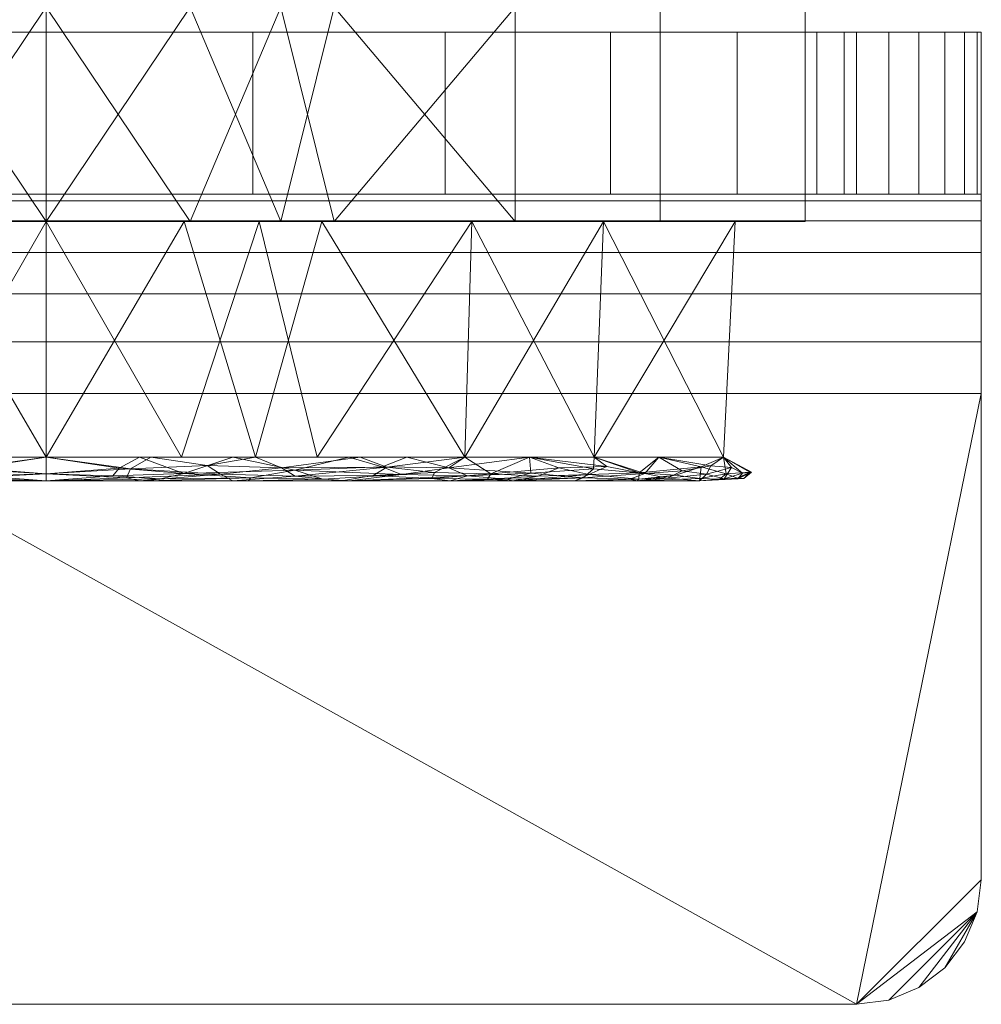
# Model space of a CAD drawing. Header units: millimetres. Extents: x -53 to 53, y -39 to 22.
# Tile 2 of 3: x -1 to 38, y -39 to 0. Entities that reach past the tile are written whole.
import ezdxf

# ---------------------------------------------------------------- set-up
doc = ezdxf.new("R2010")
doc.units = ezdxf.units.MM
doc.layers.add('A-000-M_MASS', color=13, linetype='Continuous', lineweight=30)

# ---------------------------------------------------------------- blocks, each defined once
blk = doc.blocks.new('AmericanStandard_SoapDish_AcaciaE__F51382-CHADY42_ - Acacia E Soap Dish-3366-3D View 1')
at = {"layer": 'A-000-M_MASS', "lineweight": 9, "transparency": 33554649}
mesh = blk.add_polyface(dxfattribs=at)
corners = [(0, -7.6, 25.6), (-18.809, -7.6, 31.712), (-30.434, -7.6, 47.712), (-30.434, -7.6, 67.488), (-18.809, -7.6, 83.488), (0, -7.6, 89.6), (0, 1, 89.6), (-18.809, 1, 83.488), (-30.434, 1, 67.488), (-30.434, 1, 47.712), (-18.809, 1, 31.712), (0, 1, 25.6), (-11.549, 1, 85.847), (-9.404, -7.6, 86.544), (-24.621, -7.6, 75.488), (-24.621, 1, 75.488), (-30.434, -7.6, 57.6), (-30.434, 1, 57.6), (-24.621, -7.6, 39.712), (-24.621, 1, 39.712), (-11.549, -7.6, 29.353), (-9.404, 1, 28.656), (-5.774, 1, 87.724), (-5.774, -7.6, 27.476)]
mesh.append_faces([[corners[k] for k in face] for face in [(22, 5, 6), (23, 11, 0)]], dxfattribs={"vtx0": -1})
mesh.append_faces([[corners[k] for k in face] for face in [(7, 4, 12), (11, 23, 21), (5, 22, 13)]], dxfattribs={"vtx0": -1, "vtx1": -1})
mesh.append_faces([[corners[k] for k in face] for face in [(14, 15, 8, 3), (15, 14, 4, 7), (16, 17, 9, 2), (18, 19, 10, 1), (19, 18, 2, 9), (10, 20, 1), (12, 4, 13), (3, 8, 17, 16), (20, 10, 21)]], dxfattribs={"vtx0": -1, "vtx2": -1})
mesh.append_faces([[corners[k] for k in face] for face in [(22, 12, 13), (23, 20, 21)]], dxfattribs={"vtx1": -1, "vtx2": -1})
mesh = blk.add_polyface(dxfattribs=at)
corners = [(0, -7.6, 89.6), (18.809, -7.6, 83.488), (30.434, -7.6, 67.488), (30.434, -7.6, 47.712), (18.809, -7.6, 31.712), (0, -7.6, 25.6), (0, 1, 25.6), (18.809, 1, 31.712), (30.434, 1, 47.712), (30.434, 1, 67.488), (18.809, 1, 83.488), (0, 1, 89.6), (11.549, 1, 29.353), (9.404, -7.6, 28.656), (24.621, -7.6, 39.712), (24.621, 1, 39.712), (30.434, -7.6, 57.6), (30.434, 1, 57.6), (24.621, -7.6, 75.488), (24.621, 1, 75.488), (11.549, -7.6, 85.847), (9.404, 1, 86.544), (5.774, 1, 27.476), (5.774, -7.6, 87.724)]
mesh.append_faces([[corners[k] for k in face] for face in [(22, 5, 6), (23, 11, 0)]], dxfattribs={"vtx0": -1})
mesh.append_faces([[corners[k] for k in face] for face in [(7, 4, 12), (11, 23, 21), (5, 22, 13)]], dxfattribs={"vtx0": -1, "vtx1": -1})
mesh.append_faces([[corners[k] for k in face] for face in [(14, 15, 8, 3), (15, 14, 4, 7), (16, 17, 9, 2), (18, 19, 10, 1), (19, 18, 2, 9), (10, 20, 1), (12, 4, 13), (3, 8, 17, 16), (20, 10, 21)]], dxfattribs={"vtx0": -1, "vtx2": -1})
mesh.append_faces([[corners[k] for k in face] for face in [(22, 12, 13), (23, 20, 21)]], dxfattribs={"vtx1": -1, "vtx2": -1})
at = {"layer": 'A-000-M_MASS', "lineweight": 9}
mesh = blk.add_polyface(dxfattribs=at)
corners = [(-37.5, 0), (-37.5, 0, 90), (-37.33, 0, 91.294), (-36.83, 0, 92.5), (-36.036, 0, 93.536), (-35, 0, 94.33), (-33.794, 0, 94.83), (-32.5, 0, 95), (32.5, 0, 95), (33.794, 0, 94.83), (35, 0, 94.33), (36.036, 0, 93.536), (36.83, 0, 92.5), (37.33, 0, 91.294), (37.5, 0, 90), (37.5, 0), (0, 0, 25.6), (8.282, 0, 26.691), (16, 0, 29.887), (22.627, 0, 34.973), (27.713, 0, 41.6), (30.909, 0, 49.318), (32, 0, 57.6), (30.909, 0, 65.882), (27.713, 0, 73.6), (22.627, 0, 80.227), (16, 0, 85.313), (8.282, 0, 88.509), (0, 0, 89.6), (-8.282, 0, 88.509), (-16, 0, 85.313), (-22.627, 0, 80.227), (-27.713, 0, 73.6), (-30.909, 0, 65.882), (-32, 0, 57.6), (-30.909, 0, 49.318), (-27.713, 0, 41.6), (-22.627, 0, 34.973), (-16, 0, 29.887), (-8.282, 0, 26.691)]
mesh.append_faces([[corners[k] for k in face] for face in [(6, 4, 5), (11, 9, 10)]], dxfattribs={"vtx0": -1})
mesh.append_faces([[corners[k] for k in face] for face in [(36, 0, 35), (33, 1, 32), (18, 15, 17), (24, 14, 23), (25, 14, 24)]], dxfattribs={"vtx0": -1, "vtx1": -1})
mesh.append_faces([[corners[k] for k in face] for face in [(0, 36, 37), (0, 39, 16), (15, 18, 19), (15, 19, 20), (15, 21, 22, 14), (7, 29, 30), (12, 8, 9, 11)]], dxfattribs={"vtx0": -1, "vtx2": -1})
mesh.append_faces([[corners[k] for k in face] for face in [(7, 30, 31, 1)]], dxfattribs={"vtx0": -1, "vtx2": -1, "vtx3": -1})
mesh.append_faces([[corners[k] for k in face] for face in [(7, 1, 2, 3)]], dxfattribs={"vtx0": -1, "vtx3": -1})
mesh.append_faces([[corners[k] for k in face] for face in [(38, 39, 0), (37, 38, 0), (33, 34, 1), (31, 32, 1), (22, 23, 14), (20, 21, 15), (13, 14, 8, 12), (26, 27, 8), (27, 28, 8)]], dxfattribs={"vtx1": -1, "vtx2": -1})
mesh.append_faces([[corners[k] for k in face] for face in [(25, 26, 8, 14)]], dxfattribs={"vtx1": -1, "vtx2": -1, "vtx3": -1})
mesh.append_faces([[corners[k] for k in face] for face in [(34, 35, 0, 1), (16, 17, 15, 0), (28, 29, 7, 8), (3, 4, 6, 7)]], dxfattribs={"vtx1": -1, "vtx3": -1})
mesh = blk.add_polyface(dxfattribs=at)
corners = [(-37.5, -34), (-37.5, 0), (37.5, 0), (37.5, -34), (37.33, -35.294), (36.83, -36.5), (36.036, -37.536), (35, -38.33), (33.794, -38.83), (32.5, -39), (-32.5, -39), (-33.794, -38.83), (-35, -38.33), (-36.036, -37.536), (-36.83, -36.5), (-37.33, -35.294)]
mesh.append_faces([[corners[k] for k in face] for face in [(13, 10, 11, 12)]], dxfattribs={"vtx0": -1})
mesh.append_faces([[corners[k] for k in face] for face in [(0, 10, 13, 15)]], dxfattribs={"vtx0": -1, "vtx1": -1, "vtx2": -1})
mesh.append_faces([[corners[k] for k in face] for face in [(1, 9, 10, 0), (4, 8, 9, 3)]], dxfattribs={"vtx0": -1, "vtx2": -1})
mesh.append_faces([[corners[k] for k in face] for face in [(9, 1, 2, 3)]], dxfattribs={"vtx0": -1, "vtx3": -1})
mesh.append_faces([[corners[k] for k in face] for face in [(5, 6, 4)]], dxfattribs={"vtx1": -1})
mesh.append_faces([[corners[k] for k in face] for face in [(7, 8, 4, 6)]], dxfattribs={"vtx1": -1, "vtx2": -1})
mesh.append_faces([[corners[k] for k in face] for face in [(13, 14, 15)]], dxfattribs={"vtx2": -1})
mesh = blk.add_polyface(dxfattribs=at)
corners = [(32.5, 0, 95), (-32.5, 0, 95), (-32.5, -6.5, 95), (32.5, -6.5, 95)]
mesh.append_faces([[corners[k] for k in face] for face in [(1, 2, 3, 0)]])
mesh = blk.add_polyface(dxfattribs=at)
corners = [(0, 0, 25.6), (-8.282, 0, 26.691), (-16, 0, 29.887), (-22.627, 0, 34.973), (-27.713, 0, 41.6), (-30.909, 0, 49.318), (-32, 0, 57.6), (-30.909, 0, 65.882), (-27.713, 0, 73.6), (-22.627, 0, 80.227), (-16, 0, 85.313), (-8.282, 0, 88.509), (0, 0, 89.6), (0, -6.5, 89.6), (-8.282, -6.5, 88.509), (-16, -6.5, 85.313), (-22.627, -6.5, 80.227), (-27.713, -6.5, 73.6), (-30.909, -6.5, 65.882), (-32, -6.5, 57.6), (-30.909, -6.5, 49.318), (-27.713, -6.5, 41.6), (-22.627, -6.5, 34.973), (-16, -6.5, 29.887), (-8.282, -6.5, 26.691), (0, -6.5, 25.6)]
mesh.append_faces([[corners[k] for k in face] for face in [(13, 14, 11, 12)]], dxfattribs={"vtx1": -1})
mesh.append_faces([[corners[k] for k in face] for face in [(23, 24, 1, 2), (21, 22, 3, 4), (22, 23, 2, 3), (20, 21, 4, 5), (5, 6, 19, 20), (17, 18, 7, 8), (16, 17, 8, 9), (14, 15, 10, 11), (15, 16, 9, 10), (6, 7, 18, 19)]], dxfattribs={"vtx1": -1, "vtx3": -1})
mesh.append_faces([[corners[k] for k in face] for face in [(24, 25, 0, 1)]], dxfattribs={"vtx3": -1})
mesh = blk.add_polyface(dxfattribs=at)
corners = [(0, 0, 89.6), (8.282, 0, 88.509), (16, 0, 85.313), (22.627, 0, 80.227), (27.713, 0, 73.6), (30.909, 0, 65.882), (32, 0, 57.6), (30.909, 0, 49.318), (27.713, 0, 41.6), (22.627, 0, 34.973), (16, 0, 29.887), (8.282, 0, 26.691), (0, 0, 25.6), (0, -6.5, 25.6), (8.282, -6.5, 26.691), (16, -6.5, 29.887), (22.627, -6.5, 34.973), (27.713, -6.5, 41.6), (30.909, -6.5, 49.318), (32, -6.5, 57.6), (30.909, -6.5, 65.882), (27.713, -6.5, 73.6), (22.627, -6.5, 80.227), (16, -6.5, 85.313), (8.282, -6.5, 88.509), (0, -6.5, 89.6)]
mesh.append_faces([[corners[k] for k in face] for face in [(13, 14, 11, 12)]], dxfattribs={"vtx1": -1})
mesh.append_faces([[corners[k] for k in face] for face in [(23, 24, 1, 2), (21, 22, 3, 4), (22, 23, 2, 3), (20, 21, 4, 5), (5, 6, 19, 20), (17, 18, 7, 8), (16, 17, 8, 9), (14, 15, 10, 11), (15, 16, 9, 10), (6, 7, 18, 19)]], dxfattribs={"vtx1": -1, "vtx3": -1})
mesh.append_faces([[corners[k] for k in face] for face in [(24, 25, 0, 1)]], dxfattribs={"vtx3": -1})
mesh = blk.add_polyface(dxfattribs=at)
corners = [(37.5, 0, 90), (37.33, 0, 91.294), (36.83, 0, 92.5), (36.036, 0, 93.536), (35, 0, 94.33), (33.794, 0, 94.83), (32.5, 0, 95), (32.5, -6.5, 95), (33.794, -6.5, 94.83), (35, -6.5, 94.33), (36.036, -6.5, 93.536), (36.83, -6.5, 92.5), (37.33, -6.5, 91.294), (37.5, -6.5, 90)]
mesh.append_faces([[corners[k] for k in face] for face in [(0, 1, 12, 13), (7, 8, 5, 6)]], dxfattribs={"vtx1": -1})
mesh.append_faces([[corners[k] for k in face] for face in [(1, 2, 11, 12), (10, 11, 2, 3), (3, 4, 9, 10), (4, 5, 8, 9)]], dxfattribs={"vtx1": -1, "vtx3": -1})
mesh = blk.add_polyface(dxfattribs=at)
corners = [(37.5, -34), (37.5, 0), (37.5, 0, 90), (37.5, -6.5, 90), (37.5, -6.5, 18), (37.5, -6.773, 15.929), (37.5, -7.572, 14), (37.5, -8.843, 12.343), (37.5, -10.5, 11.072), (37.5, -12.429, 10.273), (37.5, -14.5, 10), (37.5, -34, 10)]
mesh.append_faces([[corners[k] for k in face] for face in [(0, 10, 11)]], dxfattribs={"vtx0": -1})
mesh.append_faces([[corners[k] for k in face] for face in [(6, 1, 5), (5, 1, 4)]], dxfattribs={"vtx0": -1, "vtx1": -1})
mesh.append_faces([[corners[k] for k in face] for face in [(1, 9, 10, 0), (1, 8, 9), (1, 6, 7)]], dxfattribs={"vtx0": -1, "vtx2": -1})
mesh.append_faces([[corners[k] for k in face] for face in [(7, 8, 1)]], dxfattribs={"vtx1": -1, "vtx2": -1})
mesh.append_faces([[corners[k] for k in face] for face in [(2, 3, 4, 1)]], dxfattribs={"vtx2": -1})
mesh = blk.add_polyface(dxfattribs=at)
corners = [(37.5, -6.5, 90), (37.33, -6.5, 91.294), (36.83, -6.5, 92.5), (36.036, -6.5, 93.536), (35, -6.5, 94.33), (33.794, -6.5, 94.83), (32.5, -6.5, 95), (-32.5, -6.5, 95), (-33.794, -6.5, 94.83), (-35, -6.5, 94.33), (-36.036, -6.5, 93.536), (-36.83, -6.5, 92.5), (-37.33, -6.5, 91.294), (-37.5, -6.5, 90), (-37.5, -6.5, 18), (37.5, -6.5, 18), (0, -6.5, 25.6), (-8.282, -6.5, 26.691), (-16, -6.5, 29.887), (-22.627, -6.5, 34.973), (-27.713, -6.5, 41.6), (-30.909, -6.5, 49.318), (-32, -6.5, 57.6), (-30.909, -6.5, 65.882), (-27.713, -6.5, 73.6), (-22.627, -6.5, 80.227), (-16, -6.5, 85.313), (-8.282, -6.5, 88.509), (0, -6.5, 89.6), (8.282, -6.5, 88.509), (16, -6.5, 85.313), (22.627, -6.5, 80.227), (27.713, -6.5, 73.6), (30.909, -6.5, 65.882), (32, -6.5, 57.6), (30.909, -6.5, 49.318), (27.713, -6.5, 41.6), (22.627, -6.5, 34.973), (16, -6.5, 29.887), (8.282, -6.5, 26.691)]
mesh.append_faces([[corners[k] for k in face] for face in [(27, 7, 26), (30, 6, 29), (22, 14, 21), (20, 14, 19), (36, 15, 35), (37, 15, 36), (34, 0, 33)]], dxfattribs={"vtx0": -1, "vtx1": -1})
mesh.append_faces([[corners[k] for k in face] for face in [(12, 7, 8, 11), (7, 27, 28, 6), (6, 0, 1), (0, 31, 32), (6, 28, 29), (14, 20, 21), (15, 38, 39)]], dxfattribs={"vtx0": -1, "vtx2": -1})
mesh.append_faces([[corners[k] for k in face] for face in [(6, 30, 31, 0)]], dxfattribs={"vtx0": -1, "vtx2": -1, "vtx3": -1})
mesh.append_faces([[corners[k] for k in face] for face in [(12, 13, 7), (24, 25, 13), (23, 24, 13), (18, 19, 14), (17, 18, 14), (32, 33, 0), (39, 16, 15), (37, 38, 15)]], dxfattribs={"vtx1": -1, "vtx2": -1})
mesh.append_faces([[corners[k] for k in face] for face in [(25, 26, 7, 13)]], dxfattribs={"vtx1": -1, "vtx2": -1, "vtx3": -1})
mesh.append_faces([[corners[k] for k in face] for face in [(1, 2, 5, 6), (22, 23, 13, 14), (16, 17, 14, 15), (34, 35, 15, 0)]], dxfattribs={"vtx1": -1, "vtx3": -1})
mesh.append_faces([[corners[k] for k in face] for face in [(9, 10, 11, 8)]], dxfattribs={"vtx2": -1})
mesh.append_faces([[corners[k] for k in face] for face in [(2, 3, 4, 5)]], dxfattribs={"vtx3": -1})
mesh = blk.add_polyface(dxfattribs=at)
corners = [(37.5, -14.5, 10), (37.5, -12.429, 10.273), (37.5, -10.5, 11.072), (37.5, -8.843, 12.343), (37.5, -7.572, 14), (37.5, -6.773, 15.929), (37.5, -6.5, 18), (-37.5, -6.5, 18), (-37.5, -6.773, 15.929), (-37.5, -7.572, 14), (-37.5, -8.843, 12.343), (-37.5, -10.5, 11.072), (-37.5, -12.429, 10.273), (-37.5, -14.5, 10)]
mesh.append_faces([[corners[k] for k in face] for face in [(10, 3, 4, 9), (3, 10, 11, 2)]], dxfattribs={"vtx0": -1, "vtx2": -1})
mesh.append_faces([[corners[k] for k in face] for face in [(4, 5, 8, 9), (1, 2, 11, 12)]], dxfattribs={"vtx1": -1, "vtx3": -1})
mesh.append_faces([[corners[k] for k in face] for face in [(13, 0, 1, 12)]], dxfattribs={"vtx2": -1})
mesh.append_faces([[corners[k] for k in face] for face in [(5, 6, 7, 8)]], dxfattribs={"vtx3": -1})
at = {"layer": 'A-000-M_MASS', "lineweight": 9, "transparency": 33554649}
mesh = blk.add_polyface(dxfattribs=at)
corners = [(0, -7.6, 28.553), (-17.074, -7.6, 34.1), (-27.626, -7.6, 48.624), (-27.626, -7.6, 66.576), (-17.074, -7.6, 81.1), (0, -7.6, 86.647), (0, -7.6, 89.6), (-18.809, -7.6, 83.488), (-30.434, -7.6, 67.488), (-30.434, -7.6, 47.712), (-18.809, -7.6, 31.712), (0, -7.6, 25.6)]
mesh.append_faces([[corners[k] for k in face] for face in [(7, 4, 5, 6)]], dxfattribs={"vtx0": -1})
mesh.append_faces([[corners[k] for k in face] for face in [(9, 2, 3, 8), (8, 3, 4, 7)]], dxfattribs={"vtx0": -1, "vtx2": -1})
mesh.append_faces([[corners[k] for k in face] for face in [(9, 10, 1, 2)]], dxfattribs={"vtx1": -1, "vtx3": -1})
mesh.append_faces([[corners[k] for k in face] for face in [(10, 11, 0, 1)]], dxfattribs={"vtx3": -1})
mesh = blk.add_polyface(dxfattribs=at)
corners = [(0, -17.052, 29.048), (-16.782, -17.052, 34.501), (-27.155, -17.052, 48.777), (-27.155, -17.052, 66.423), (-16.782, -17.052, 80.699), (0, -17.052, 86.152), (0, -7.6, 86.647), (-17.074, -7.6, 81.1), (-27.626, -7.6, 66.576), (-27.626, -7.6, 48.624), (-17.074, -7.6, 34.1), (0, -7.6, 28.553), (-10.862, -17.052, 82.623), (-8.537, -7.6, 83.874), (-22.35, -7.6, 73.838), (-21.968, -17.052, 73.561), (-27.155, -17.052, 57.6), (-27.626, -7.6, 57.6), (-22.35, -7.6, 41.362), (-21.968, -17.052, 41.639), (-11.05, -7.6, 32.143), (-8.391, -17.052, 31.774), (-5.431, -17.052, 84.387), (-5.525, -7.6, 30.348)]
mesh.append_faces([[corners[k] for k in face] for face in [(7, 12, 13), (21, 23, 0), (1, 20, 21), (20, 1, 10)]], dxfattribs={"vtx0": -1, "vtx1": -1})
mesh.append_faces([[corners[k] for k in face] for face in [(13, 12, 22), (7, 15, 4), (14, 3, 15), (7, 4, 12), (21, 20, 23), (9, 19, 2), (19, 9, 18), (18, 1, 19), (15, 7, 14)]], dxfattribs={"vtx0": -1, "vtx2": -1})
mesh.append_faces([[corners[k] for k in face] for face in [(6, 13, 22), (18, 10, 1), (14, 8, 3)]], dxfattribs={"vtx1": -1, "vtx2": -1})
mesh.append_faces([[corners[k] for k in face] for face in [(17, 9, 2, 16), (16, 3, 8, 17)]], dxfattribs={"vtx1": -1, "vtx3": -1})
mesh.append_faces([[corners[k] for k in face] for face in [(22, 5, 6), (23, 11, 0)]], dxfattribs={"vtx2": -1})
mesh = blk.add_polyface(dxfattribs=at)
corners = [(0, -7.6, 86.647), (17.074, -7.6, 81.1), (27.626, -7.6, 66.576), (27.626, -7.6, 48.624), (17.074, -7.6, 34.1), (0, -7.6, 28.553), (0, -7.6, 25.6), (18.809, -7.6, 31.712), (30.434, -7.6, 47.712), (30.434, -7.6, 67.488), (18.809, -7.6, 83.488), (0, -7.6, 89.6)]
mesh.append_faces([[corners[k] for k in face] for face in [(4, 7, 8, 3)]], dxfattribs={"vtx0": -1, "vtx2": -1})
mesh.append_faces([[corners[k] for k in face] for face in [(0, 1, 10, 11)]], dxfattribs={"vtx1": -1})
mesh.append_faces([[corners[k] for k in face] for face in [(2, 3, 8, 9), (1, 2, 9, 10)]], dxfattribs={"vtx1": -1, "vtx3": -1})
mesh.append_faces([[corners[k] for k in face] for face in [(5, 6, 7, 4)]], dxfattribs={"vtx2": -1})
mesh = blk.add_polyface(dxfattribs=at)
corners = [(0, -17.052, 86.152), (16.782, -17.052, 80.699), (27.155, -17.052, 66.423), (27.155, -17.052, 48.777), (16.782, -17.052, 34.501), (0, -17.052, 29.048), (0, -7.6, 28.553), (17.074, -7.6, 34.1), (27.626, -7.6, 48.624), (27.626, -7.6, 66.576), (17.074, -7.6, 81.1), (0, -7.6, 86.647), (10.862, -17.052, 32.577), (8.537, -7.6, 31.326), (22.35, -7.6, 41.362), (21.968, -17.052, 41.639), (27.155, -17.052, 57.6), (27.626, -7.6, 57.6), (22.35, -7.6, 73.838), (21.968, -17.052, 73.561), (11.05, -7.6, 83.057), (8.391, -17.052, 83.426), (5.431, -17.052, 30.813), (5.525, -7.6, 84.852)]
mesh.append_faces([[corners[k] for k in face] for face in [(7, 12, 13), (21, 23, 0), (1, 20, 21), (20, 1, 10)]], dxfattribs={"vtx0": -1, "vtx1": -1})
mesh.append_faces([[corners[k] for k in face] for face in [(13, 12, 22), (7, 15, 4), (14, 3, 15), (7, 4, 12), (21, 20, 23), (9, 19, 2), (19, 9, 18), (18, 1, 19), (15, 7, 14)]], dxfattribs={"vtx0": -1, "vtx2": -1})
mesh.append_faces([[corners[k] for k in face] for face in [(6, 13, 22), (18, 10, 1), (14, 8, 3)]], dxfattribs={"vtx1": -1, "vtx2": -1})
mesh.append_faces([[corners[k] for k in face] for face in [(17, 9, 2, 16), (16, 3, 8, 17)]], dxfattribs={"vtx1": -1, "vtx3": -1})
mesh.append_faces([[corners[k] for k in face] for face in [(22, 5, 6), (23, 11, 0)]], dxfattribs={"vtx2": -1})
at = {"layer": 'A-000-M_MASS', "lineweight": 9}
mesh = blk.add_polyface(dxfattribs=at)
corners = [(-37.5, -34, 10), (-37.33, -35.294, 10), (-36.83, -36.5, 10), (-36.036, -37.536, 10), (-35, -38.33, 10), (-33.794, -38.83, 10), (-32.5, -39, 10), (32.5, -39, 10), (33.794, -38.83, 10), (35, -38.33, 10), (36.036, -37.536, 10), (36.83, -36.5, 10), (37.33, -35.294, 10), (37.5, -34, 10), (37.5, -14.5, 10), (-37.5, -14.5, 10)]
mesh.append_faces([[corners[k] for k in face] for face in [(12, 9, 10, 11)]], dxfattribs={"vtx0": -1})
mesh.append_faces([[corners[k] for k in face] for face in [(3, 6, 1, 2)]], dxfattribs={"vtx0": -1, "vtx1": -1})
mesh.append_faces([[corners[k] for k in face] for face in [(15, 6, 7, 14)]], dxfattribs={"vtx0": -1, "vtx2": -1})
mesh.append_faces([[corners[k] for k in face] for face in [(7, 12, 13, 14)]], dxfattribs={"vtx0": -1, "vtx3": -1})
mesh.append_faces([[corners[k] for k in face] for face in [(5, 6, 3, 4)]], dxfattribs={"vtx1": -1})
mesh.append_faces([[corners[k] for k in face] for face in [(0, 1, 6, 15)]], dxfattribs={"vtx1": -1, "vtx2": -1})
mesh.append_faces([[corners[k] for k in face] for face in [(7, 8, 9, 12)]], dxfattribs={"vtx2": -1, "vtx3": -1})
at = {"layer": 'A-000-M_MASS', "lineweight": 9, "transparency": 33554649}
mesh = blk.add_polyface(dxfattribs=at)
corners = [(0, -18, 30.047), (-16.195, -18, 35.309), (-26.205, -18, 49.086), (-26.205, -18, 66.114), (-16.195, -18, 79.891), (0, -18, 85.153), (0, -17.725, 85.842), (0, -17.052, 86.152), (-16.782, -17.052, 80.699), (-27.155, -17.052, 66.423), (-27.155, -17.052, 48.777), (-16.782, -17.052, 34.501), (0, -17.052, 29.048), (0, -17.725, 29.358), (-7.484, -18, 82.722), (-8.391, -17.052, 83.426), (-7.484, -17.052, 31.48), (-8.098, -18, 32.678), (-3.742, -17.052, 30.264), (-5.514, -17.7, 29.875), (-12.133, -17.052, 32.99), (-14.241, -17.75, 33.243), (-21.968, -17.052, 41.639), (-21.2, -18, 42.197), (-19.434, -17.696, 37.067), (-3.742, -18, 83.938), (-6.994, -17.734, 84.952), (-13.114, -17.782, 82.538), (-27.155, -17.052, 57.6), (-26.205, -18, 57.6), (-9.976, -17.568, 31.035), (-21.2, -18, 73.003), (-21.968, -17.052, 73.561), (-4.196, -17.052, 84.789), (-17.832, -17.714, 79.516), (-18.698, -18, 76.447), (-21.761, -17.746, 75.565), (-25.246, -17.777, 70.128), (-27.272, -17.722, 64.954), (-27.155, -17.052, 62.012), (-28.218, -17.657, 59.841), (-27.924, -17.688, 53.133), (-26.205, -18, 61.857), (-19.375, -17.052, 77.13), (-26.485, -17.729, 47.805), (-24.562, -17.052, 45.208), (-24.009, -17.709, 42.697), (-23.702, -18, 45.641), (-2.921, -17.492, 29.327), (-2.673, -17.798, 29.571), (-4.049, -18, 31.362), (-4.585, -17.922, 30.037), (-14.458, -17.052, 33.746), (-13.477, -17.435, 32.54), (-16.151, -17.472, 34.197), (-16.898, -17.794, 35.071), (-18.698, -18, 38.753), (-21.536, -17.88, 39.663), (-18.466, -17.937, 36.683), (-21.953, -17.514, 39.565), (-19.375, -17.052, 38.07), (-12.147, -18, 33.993), (-3.218, -17.873, 85.455), (-3.375, -17.524, 85.804), (-6.458, -17.379, 85.337), (-9.438, -17.474, 84.422), (-12.587, -17.052, 82.062), (-9.982, -17.813, 83.905), (-11.84, -18, 81.306), (-15.461, -17.907, 80.914), (-15.566, -17.667, 81.233), (-13.665, -17.448, 82.551), (-17.697, -17.933, 79.188), (-19.73, -17.814, 77.657), (-20.559, -17.48, 77.237), (-22.476, -17.43, 75.053), (-24.562, -17.052, 69.992), (-23.781, -17.679, 72.92), (-23.702, -18, 69.559), (-23.767, -17.93, 72.254), (-26.271, -17.434, 68.531), (-26.217, -17.903, 67.382), (-26.996, -17.938, 64.644), (-27.72, -17.897, 61.514), (-27.982, -17.9, 58.254), (-26.205, -18, 53.343), (-28.284, -17.658, 56.473), (-27.191, -17.922, 51.171), (-27.74, -17.917, 54.165), (-27.155, -17.052, 53.188), (-27.476, -17.471, 50.276), (-26.652, -17.403, 47.594), (-25.506, -17.6, 45.216), (-24.921, -17.894, 44.831), (-23.399, -17.93, 42.368), (-8.201, -17.882, 30.803), (-11.09, -17.934, 31.988)]
mesh.append_faces([[corners[k] for k in face] for face in [(18, 19, 16), (5, 62, 25), (56, 58, 1), (35, 36, 31), (12, 48, 18), (11, 54, 60), (1, 55, 61), (7, 63, 6), (14, 67, 68), (68, 69, 4), (8, 71, 66), (9, 80, 76), (78, 81, 3), (29, 88, 85), (47, 94, 23)]], dxfattribs={"vtx0": -1, "vtx1": -1})
mesh.append_faces([[corners[k] for k in face] for face in [(59, 60, 24), (81, 78, 37), (62, 26, 25), (19, 48, 49), (26, 62, 63), (69, 27, 70), (65, 67, 26), (42, 83, 84), (2, 87, 44), (48, 13, 49), (24, 54, 55), (57, 59, 24), (21, 61, 55), (27, 68, 67), (44, 91, 92), (82, 81, 38), (19, 30, 16), (65, 66, 71), (65, 26, 64), (69, 70, 34), (41, 88, 86), (51, 19, 49), (52, 53, 54), (79, 36, 77), (72, 73, 35), (74, 75, 36), (26, 63, 64), (73, 74, 36), (4, 69, 72), (77, 36, 75), (80, 38, 81), (39, 40, 38), (82, 83, 42), (90, 10, 91), (88, 41, 87), (81, 82, 3), (47, 93, 94), (90, 91, 44), (57, 24, 58), (92, 93, 44), (19, 18, 48), (44, 93, 2), (19, 51, 95), (0, 51, 49), (50, 95, 51), (53, 30, 21), (30, 53, 20), (53, 21, 54), (55, 54, 21), (30, 95, 96), (17, 96, 95), (55, 58, 24), (94, 57, 23), (59, 46, 22), (1, 58, 55), (57, 58, 56), (46, 59, 57), (54, 24, 60), (63, 62, 6), (63, 33, 64), (65, 64, 15), (70, 71, 8), (65, 71, 67), (69, 68, 27), (14, 26, 67), (72, 69, 34), (71, 70, 27), (8, 34, 70), (71, 27, 67), (73, 72, 34), (74, 34, 43), (35, 73, 36), (34, 74, 73), (43, 75, 74), (80, 77, 76), (77, 75, 32), (77, 37, 79), (78, 79, 37), (36, 79, 31), (38, 80, 9), (77, 80, 37), (80, 81, 37), (83, 38, 40), (38, 83, 82), (83, 40, 84), (86, 84, 40), (40, 28, 86), (84, 88, 29), (86, 89, 41), (88, 87, 85), (87, 41, 90), (86, 88, 84), (87, 90, 44), (89, 90, 41), (92, 45, 46), (45, 92, 91), (93, 92, 46), (94, 93, 46), (57, 94, 46), (19, 95, 30), (61, 21, 96), (30, 96, 21)]], dxfattribs={"vtx0": -1, "vtx1": -1, "vtx2": -1})
mesh.append_faces([[corners[k] for k in face] for face in [(30, 20, 16), (63, 7, 33), (84, 29, 42), (77, 32, 76), (40, 39, 28), (38, 9, 39), (86, 28, 89), (34, 8, 43), (95, 50, 17), (57, 56, 23), (59, 22, 60), (65, 15, 66), (75, 43, 32), (79, 78, 31), (87, 2, 85), (90, 89, 10), (93, 47, 2)]], dxfattribs={"vtx0": -1, "vtx2": -1})
mesh.append_faces([[corners[k] for k in face] for face in [(12, 13, 48), (5, 6, 62), (52, 20, 53), (0, 50, 51), (11, 52, 54), (14, 25, 26), (45, 22, 46), (13, 0, 49), (33, 15, 64), (35, 4, 72), (42, 3, 82), (10, 45, 91), (17, 61, 96)]], dxfattribs={"vtx1": -1, "vtx2": -1})
mesh = blk.add_polyface(dxfattribs=at)
corners = [(0, -18, 85.153), (16.195, -18, 79.891), (26.205, -18, 66.114), (26.205, -18, 49.086), (16.195, -18, 35.309), (0, -18, 30.047), (0, -17.725, 29.358), (0, -17.052, 29.048), (16.782, -17.052, 34.501), (27.155, -17.052, 48.777), (27.155, -17.052, 66.423), (16.782, -17.052, 80.699), (0, -17.052, 86.152), (0, -17.725, 85.842), (7.484, -18, 32.478), (8.391, -17.052, 31.774), (7.484, -17.052, 83.72), (8.098, -18, 82.522), (3.742, -17.052, 84.936), (5.514, -17.7, 85.325), (12.133, -17.052, 82.21), (14.241, -17.75, 81.957), (21.968, -17.052, 73.561), (21.2, -18, 73.003), (19.434, -17.696, 78.133), (3.742, -18, 31.262), (6.994, -17.734, 30.248), (13.114, -17.782, 32.662), (27.155, -17.052, 57.6), (26.205, -18, 57.6), (9.976, -17.568, 84.165), (21.2, -18, 42.197), (21.968, -17.052, 41.639), (4.196, -17.052, 30.411), (17.832, -17.714, 35.684), (18.698, -18, 38.753), (21.761, -17.746, 39.635), (25.246, -17.777, 45.072), (27.272, -17.722, 50.246), (27.155, -17.052, 53.188), (28.218, -17.657, 55.359), (27.924, -17.688, 62.067), (26.205, -18, 53.343), (19.375, -17.052, 38.07), (26.485, -17.729, 67.395), (24.562, -17.052, 69.992), (24.009, -17.709, 72.503), (23.702, -18, 69.559), (2.921, -17.492, 85.873), (2.673, -17.798, 85.629), (4.049, -18, 83.838), (4.585, -17.922, 85.163), (14.458, -17.052, 81.454), (13.477, -17.435, 82.66), (16.151, -17.472, 81.003), (16.898, -17.794, 80.129), (18.698, -18, 76.447), (21.536, -17.88, 75.537), (18.466, -17.937, 78.517), (21.953, -17.514, 75.635), (19.375, -17.052, 77.13), (12.147, -18, 81.207), (3.218, -17.873, 29.745), (3.375, -17.524, 29.396), (6.458, -17.379, 29.863), (9.438, -17.474, 30.779), (12.587, -17.052, 33.138), (9.982, -17.813, 31.295), (11.84, -18, 33.894), (15.461, -17.907, 34.287), (17.697, -17.933, 36.012), (19.73, -17.814, 37.543), (20.559, -17.48, 37.963), (22.476, -17.43, 40.147), (24.562, -17.052, 45.208), (23.781, -17.679, 42.28), (23.702, -18, 45.641), (23.767, -17.93, 42.946), (26.271, -17.434, 46.669), (15.566, -17.667, 33.967), (13.665, -17.448, 32.649), (26.217, -17.903, 47.818), (26.996, -17.938, 50.556), (27.72, -17.897, 53.686), (27.982, -17.9, 56.946), (26.205, -18, 61.857), (28.284, -17.658, 58.727), (27.191, -17.922, 64.029), (27.74, -17.917, 61.035), (27.155, -17.052, 62.012), (27.476, -17.471, 64.924), (26.652, -17.403, 67.606), (25.506, -17.6, 69.984), (24.921, -17.894, 70.369), (23.399, -17.93, 72.832), (8.201, -17.882, 84.397), (11.09, -17.934, 83.212)]
mesh.append_faces([[corners[k] for k in face] for face in [(18, 19, 16), (5, 62, 25), (56, 58, 1), (35, 36, 31), (12, 48, 18), (11, 54, 60), (1, 55, 61), (7, 63, 6), (68, 69, 4), (9, 78, 74), (8, 80, 66), (76, 81, 3), (29, 88, 85), (89, 86, 28), (10, 90, 89), (47, 94, 23)]], dxfattribs={"vtx0": -1, "vtx1": -1})
mesh.append_faces([[corners[k] for k in face] for face in [(59, 60, 24), (81, 76, 37), (2, 87, 44), (62, 26, 25), (65, 67, 26), (26, 62, 63), (70, 69, 34), (19, 48, 49), (42, 83, 84), (55, 24, 54), (44, 91, 92), (48, 13, 49), (57, 59, 24), (19, 30, 16), (21, 61, 55), (81, 37, 78), (65, 66, 80), (65, 26, 64), (69, 79, 34), (41, 88, 86), (51, 19, 49), (52, 53, 54), (77, 36, 75), (70, 71, 35), (72, 73, 36), (26, 63, 64), (71, 72, 36), (4, 69, 70), (75, 36, 73), (78, 38, 81), (39, 40, 38), (86, 89, 41), (82, 83, 42), (90, 10, 91), (88, 41, 87), (81, 82, 3), (47, 93, 94), (90, 91, 44), (57, 24, 58), (92, 93, 44), (19, 18, 48), (44, 93, 2), (19, 51, 95), (0, 51, 49), (50, 95, 51), (53, 30, 21), (30, 53, 20), (53, 21, 54), (55, 54, 21), (30, 95, 96), (17, 96, 95), (55, 58, 24), (94, 57, 23), (59, 46, 22), (1, 58, 55), (57, 58, 56), (46, 59, 57), (54, 24, 60), (63, 62, 6), (63, 33, 64), (65, 64, 15), (79, 80, 8), (65, 80, 67), (67, 27, 68), (14, 26, 67), (69, 68, 27), (79, 69, 27), (71, 70, 34), (72, 34, 43), (35, 71, 36), (34, 72, 71), (43, 73, 72), (78, 75, 74), (75, 73, 32), (75, 37, 77), (76, 77, 37), (36, 77, 31), (38, 78, 9), (75, 78, 37), (80, 79, 27), (8, 34, 79), (80, 27, 67), (82, 81, 38), (83, 38, 40), (38, 83, 82), (83, 40, 84), (86, 84, 40), (40, 28, 86), (84, 88, 29), (87, 90, 44), (88, 87, 85), (87, 41, 90), (86, 88, 84), (89, 90, 41), (92, 45, 46), (45, 92, 91), (93, 92, 46), (94, 93, 46), (57, 94, 46), (19, 95, 30), (61, 21, 96), (30, 96, 21)]], dxfattribs={"vtx0": -1, "vtx1": -1, "vtx2": -1})
mesh.append_faces([[corners[k] for k in face] for face in [(30, 20, 16), (67, 68, 14), (63, 7, 33), (84, 29, 42), (75, 32, 74), (40, 39, 28), (38, 9, 39), (34, 8, 43), (95, 50, 17), (57, 56, 23), (59, 22, 60), (65, 15, 66), (73, 43, 32), (77, 76, 31), (87, 2, 85), (93, 47, 2)]], dxfattribs={"vtx0": -1, "vtx2": -1})
mesh.append_faces([[corners[k] for k in face] for face in [(0, 50, 51), (5, 6, 62), (12, 13, 48), (11, 52, 54), (52, 20, 53), (14, 25, 26), (45, 22, 46), (13, 0, 49), (33, 15, 64), (35, 4, 70), (42, 3, 82), (10, 45, 91), (17, 61, 96)]], dxfattribs={"vtx1": -1, "vtx2": -1})
mesh = blk.add_polyface(dxfattribs=at)
corners = [(0, -18, 57.6), (0, -18, 85.153), (-16.195, -18, 79.891), (-26.205, -18, 66.114), (-26.205, -18, 49.086), (-16.195, -18, 35.309), (0, -18, 30.047)]
mesh.append_faces([[corners[k] for k in face] for face in [(0, 4, 5, 6)]], dxfattribs={"vtx0": -1})
mesh.append_faces([[corners[k] for k in face] for face in [(0, 3, 4)]], dxfattribs={"vtx0": -1, "vtx2": -1})
mesh.append_faces([[corners[k] for k in face] for face in [(0, 1, 2, 3)]], dxfattribs={"vtx3": -1})
mesh = blk.add_polyface(dxfattribs=at)
corners = [(0, -18, 57.6), (0, -18, 30.047), (16.195, -18, 35.309), (26.205, -18, 49.086), (26.205, -18, 66.114), (16.195, -18, 79.891), (0, -18, 85.153)]
mesh.append_faces([[corners[k] for k in face] for face in [(0, 4, 5, 6)]], dxfattribs={"vtx0": -1})
mesh.append_faces([[corners[k] for k in face] for face in [(4, 0, 3)]], dxfattribs={"vtx0": -1, "vtx1": -1})
mesh.append_faces([[corners[k] for k in face] for face in [(0, 1, 2, 3)]], dxfattribs={"vtx3": -1})
at = {"layer": 'A-000-M_MASS', "lineweight": 9}
mesh = blk.add_polyface(dxfattribs=at)
corners = [(37.5, -34, 10), (37.33, -35.294, 10), (36.83, -36.5, 10), (36.036, -37.536, 10), (35, -38.33, 10), (33.794, -38.83, 10), (32.5, -39, 10), (32.5, -39), (33.794, -38.83), (35, -38.33), (36.036, -37.536), (36.83, -36.5), (37.33, -35.294), (37.5, -34)]
mesh.append_faces([[corners[k] for k in face] for face in [(7, 8, 5, 6), (0, 1, 12, 13)]], dxfattribs={"vtx1": -1})
mesh.append_faces([[corners[k] for k in face] for face in [(8, 9, 4, 5), (3, 4, 9, 10), (10, 11, 2, 3), (11, 12, 1, 2)]], dxfattribs={"vtx1": -1, "vtx3": -1})
mesh = blk.add_polyface(dxfattribs=at)
corners = [(32.5, -39, 10), (-32.5, -39, 10), (-32.5, -39), (32.5, -39)]
mesh.append_faces([[corners[k] for k in face] for face in [(3, 0, 1, 2)]])

msp = doc.modelspace()

# ---------------------------------------------------------------- block references
at = {"layer": 'A-000-M_MASS', "lineweight": 9}
msp.add_blockref('AmericanStandard_SoapDish_AcaciaE__F51382-CHADY42_ - Acacia E Soap Dish-3366-3D View 1', (0, 0), dxfattribs=at)

doc.saveas('drawing.dxf')
